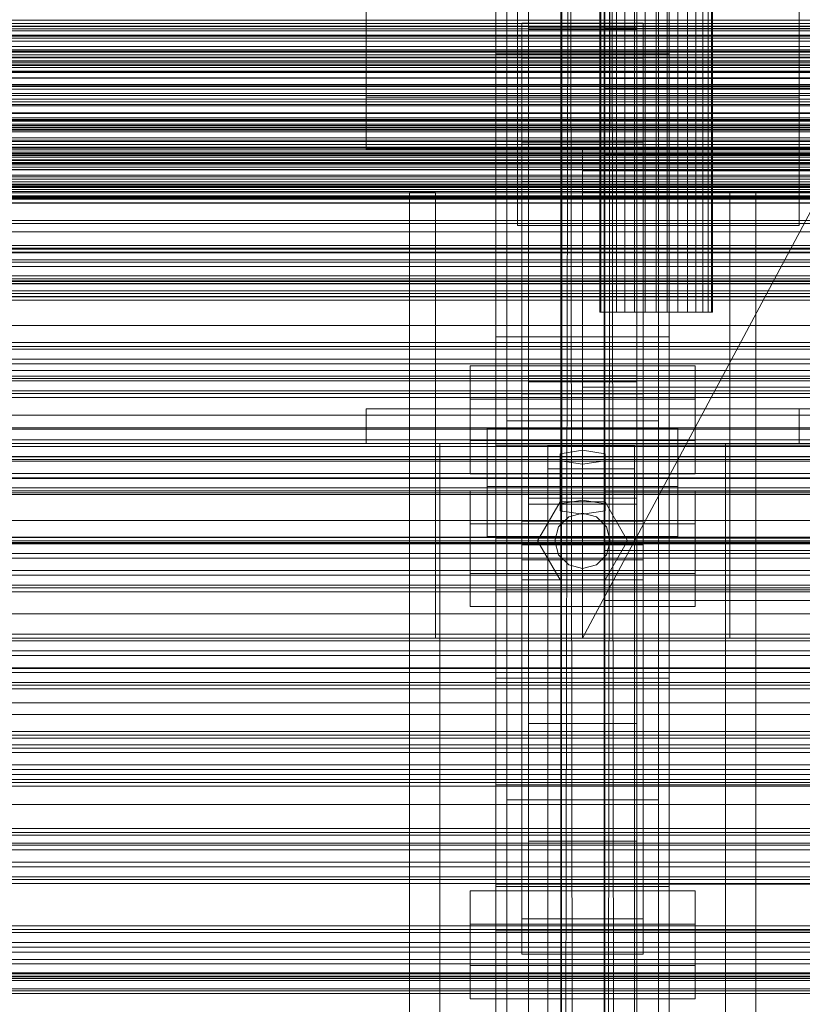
# Model space of a CAD drawing. Header units: millimetres. Extents: x -2233 to 61924, y -68080 to 6847.
# Tile 199 of 256: x -560 to -379, y -33660 to -33432. Entities that reach past the tile are written whole.
import ezdxf

# ---------------------------------------------------------------- set-up
doc = ezdxf.new("R2010")
doc.units = ezdxf.units.MM
for name, color, linetype, lineweight in [('COTAS_O', 1, 'Continuous', 0), ('frontal_C01', 7, 'Continuous', 0), ('frontal_C02', 7, 'Continuous', 0), ('frontal_C03', 7, 'Continuous', 0), ('frontal_dosificador', 7, 'Continuous', 0), ('frontal_mezcladora', 7, 'Continuous', 0), ('frontal_secador', 7, 'Continuous', 0), ('frontal_tolva', 7, 'Continuous', 0)]:
    doc.layers.add(name, color=color, linetype=linetype, lineweight=lineweight)
doc.dimstyles.new('R19_100', dxfattribs={"dimtxt": 250, "dimasz": 150, "dimexe": 150, "dimexo": 80, "dimgap": 100, "dimtad": 1, "dimtih": 1, "dimtoh": 1, "dimdsep": 46, "dimcen": 0.09, "dimadec": 0, "dimazin": 0, "dimtfac": 1, "dimtdec": 4, "dimtofl": 0, "dimtmove": 0, "dimatfit": 3, "dimfxl": 1, "dimtolj": 1, "dimtzin": 0, "dimarcsym": 0})

# ---------------------------------------------------------------- blocks, each defined once
blk = doc.blocks.new('DIM_R28_52')
at = {"layer": 'COTAS_O'}
for p, q in [((-1725, -33700), (-1575, -33655)), ((1725, -33700), (1575, -33655)), ((-1725, -34400), (-1725, -33700)), ((-1725, -33700), (1725, -33700)), ((-1725, -33700), (-1575, -33745)), ((1725, -33700), (1575, -33745)), ((1725, -34400), (1725, -33700))]:
    blk.add_line(p, q, dxfattribs=at)
blk.add_text('3450 O', height=250, dxfattribs=at).set_placement((0, -33600))
blk = doc.blocks.new('DIM_R28_55')
at = {"layer": 'COTAS_O'}
for p, q in [((-650, -33700), (50, -33700)), ((50, -33700), (5, -33850)), ((50, -34900), (50, -33700)), ((50, -33700), (95, -33850)), ((50, -34900), (5, -34750)), ((50, -34900), (95, -34750)), ((-650, -34900), (50, -34900))]:
    blk.add_line(p, q, dxfattribs=at)
blk.add_text('1200 O', height=250, rotation=90, dxfattribs=at).set_placement((-50, -34300))

msp = doc.modelspace()

# ---------------------------------------------------------------- linework, layer by layer
at = {"layer": 'frontal_C01'}
for p, q in [((-447.5, -33604.634), (-447.5, -33325.373)), ((-412.5, -33325.373), (-412.5, -33604.634)), ((-447.5, -33612.722), (-447.5, -33333.462)), ((-412.5, -33612.722), (-412.5, -33333.462)), ((-450, -33440.346), (-450, -33348.677)), ((-410, -33440.346), (-410, -33348.677)), ((-450, -33401.827), (-450, -33440.346)), ((-450, -33725.366), (-450, -33401.827)), ((-410, -33440.346), (-410, -33401.827)), ((-410, -33401.827), (-410, -33725.366)), ((-442.5, -33434.701), (-442.5, -33407.472)), ((-442.5, -33407.472), (-442.5, -33595.064)), ((-442.5, -33407.996), (-442.5, -33434.177)), ((-442.5, -34010.796), (-442.5, -33407.996)), ((-417.5, -33407.472), (-417.5, -33434.701)), ((-417.5, -33595.064), (-417.5, -33407.472)), ((-417.5, -33434.177), (-417.5, -33407.996)), ((-417.5, -33407.996), (-417.5, -34010.796)), ((-447.5, -33696.303), (-447.5, -33417.042)), ((-412.5, -33417.042), (-412.5, -33696.303)), ((-425, -33434.504), (-425, -33420.808)), ((-447.5, -33704.392), (-447.5, -33425.131)), ((-412.5, -33704.392), (-412.5, -33425.131)), ((-444, -33441.33), (-444, -33433.241)), ((-444, -33433.241), (-416, -33433.241)), ((-444, -33518.917), (-444, -33433.241)), ((-442.5, -33434.177), (-417.5, -33434.177)), ((-442.5, -34036.976), (-442.5, -33434.177)), ((-425, -33432.363), (-425, -33446.06)), ((-417.5, -34036.976), (-417.5, -33434.177)), ((-416, -33433.241), (-416, -33441.33)), ((-416, -33433.241), (-416, -33518.917)), ((-417.5, -33434.701), (-442.5, -33434.701)), ((-442.5, -33434.701), (-442.5, -33622.293)), ((425, -33434.504), (-425, -33434.504)), ((-425, -33434.504), (-425, -33446.06)), ((-417.5, -33434.701), (-417.5, -33622.293)), ((-450, -33440.346), (-410, -33440.346)), ((-450, -33763.885), (-450, -33440.346)), ((-410, -33440.36), (-450, -33440.36)), ((-450, -33440.36), (-450, -33488.508)), ((-450, -33584.604), (-450, -33440.36)), ((-410, -33763.885), (-410, -33440.346)), ((-410, -33488.508), (-410, -33440.36)), ((-410, -33440.36), (-410, -33584.604)), ((-416, -33441.33), (-444, -33441.33)), ((-444, -33441.33), (-444, -33527.006)), ((-416, -33527.006), (-416, -33441.33)), ((-425, -33446.06), (425, -33446.06)), ((-450, -33488.508), (-410, -33488.508)), ((-450, -33632.752), (-450, -33488.508)), ((-410, -33632.752), (-410, -33488.508)), ((-456, -33529.663), (-456, -33512.408)), ((-456, -33512.408), (-404, -33512.408)), ((-456, -33520.112), (-456, -33512.408)), ((-404, -33512.408), (-404, -33529.663)), ((-404, -33512.408), (-404, -33520.112)), ((-404, -33520.112), (-456, -33520.112)), ((-456, -33520.112), (-456, -33537.367)), ((-416, -33518.917), (-444, -33518.917)), ((-444, -33518.917), (-444, -33527.006)), ((-416, -33527.006), (-416, -33518.917)), ((-404, -33537.367), (-404, -33520.112)), ((-452, -33540.296), (-452, -33526.815)), ((-452, -33526.815), (-408, -33526.815)), ((-452, -33538.371), (-452, -33526.815)), ((-444, -33527.006), (-416, -33527.006)), ((-408, -33526.815), (-408, -33540.296)), ((-408, -33526.815), (-408, -33538.371)), ((-404, -33529.663), (-456, -33529.663)), ((-456, -33529.663), (-456, -33537.367)), ((-404, -33537.367), (-404, -33529.663)), ((-438, -33536.252), (-438, -33530.86)), ((-438, -33530.86), (-418, -33530.86)), ((-438, -33669.72), (-438, -33530.86)), ((-430, -33531.938), (-435.196, -33532.747)), ((-424.804, -33532.747), (-430, -33531.938)), ((-430, -33543.494), (-430, -33531.938)), ((-418, -33530.86), (-418, -33536.252)), ((-418, -33530.86), (-418, -33669.72)), ((-435.196, -33532.747), (-435.196, -33534.365)), ((-435.196, -33544.303), (-435.196, -33532.747)), ((-435.196, -33534.365), (-430, -33535.174)), ((-435.196, -33545.92), (-435.196, -33534.365)), ((-430, -33535.174), (-424.804, -33534.365)), ((-424.804, -33534.365), (-424.804, -33532.747)), ((-424.804, -33544.303), (-424.804, -33532.747)), ((-424.804, -33545.92), (-424.804, -33534.365)), ((-418, -33536.252), (-438, -33536.252)), ((-438, -33536.252), (-438, -33675.112)), ((-430, -33535.174), (-430, -33546.729)), ((-418, -33675.112), (-418, -33536.252)), ((-456, -33537.367), (-404, -33537.367)), ((-408, -33538.371), (-452, -33538.371)), ((-452, -33538.371), (-452, -33551.852)), ((-408, -33551.852), (-408, -33538.371)), ((-408, -33540.296), (-452, -33540.296)), ((-452, -33540.296), (-452, -33551.852)), ((-425, -33555.092), (-425, -33541.395)), ((-425, -33541.395), (425, -33541.395)), ((-425, -33552.951), (-425, -33541.395)), ((-408, -33551.852), (-408, -33540.296)), ((-435.196, -33544.303), (-430, -33543.494)), ((-430, -33543.494), (-424.804, -33544.303)), ((-435.196, -33545.92), (-435.196, -33544.303)), ((-430, -33546.729), (-435.196, -33545.92)), ((-424.804, -33545.92), (-430, -33546.729)), ((-424.804, -33544.303), (-424.804, -33545.92)), ((-452, -33551.852), (-408, -33551.852)), ((-444, -33561.917), (-444, -33553.829)), ((-444, -33553.829), (-416, -33553.829)), ((-444, -33640.244), (-444, -33553.829)), ((425, -33552.951), (-425, -33552.951)), ((-425, -33552.951), (-425, -33566.647)), ((-416, -33553.829), (-416, -33561.917)), ((-416, -33553.829), (-416, -33640.244)), ((425, -33555.092), (-425, -33555.092)), ((-425, -33555.092), (-425, -33566.647)), ((-416, -33561.917), (-444, -33561.917)), ((-444, -33561.917), (-444, -33648.333)), ((-416, -33648.333), (-416, -33561.917)), ((-425, -33566.647), (425, -33566.647)), ((-410, -33584.604), (-450, -33584.604)), ((-450, -33584.604), (-450, -33632.752)), ((-450, -33676.273), (-450, -33584.604)), ((-410, -33632.752), (-410, -33584.604)), ((-410, -33584.604), (-410, -33676.273)), ((-417.5, -33595.064), (-442.5, -33595.064)), ((-442.5, -33595.064), (-442.5, -33622.293)), ((-417.5, -33622.293), (-417.5, -33595.064)), ((-450, -33609.256), (-450, -33598.471)), ((-450, -33598.471), (450, -33598.471)), ((-450, -33632.175), (-450, -33598.471)), ((-412.5, -33604.634), (-447.5, -33604.634)), ((-447.5, -33604.634), (-447.5, -33612.722)), ((-412.5, -33612.722), (-412.5, -33604.634)), ((450, -33609.256), (-450, -33609.256)), ((-450, -33609.256), (-450, -33642.959)), ((-447.5, -33612.722), (-412.5, -33612.722)), ((-442.5, -33622.293), (-417.5, -33622.293)), ((450, -33632.175), (-450, -33632.175)), ((-450, -33632.175), (-450, -33642.959)), ((-456, -33650.99), (-456, -33633.735)), ((-456, -33633.735), (-404, -33633.735)), ((-456, -33641.439), (-456, -33633.735)), ((-450, -33632.752), (-410, -33632.752)), ((-450, -33724.422), (-450, -33632.752)), ((-410, -33724.422), (-410, -33632.752)), ((-404, -33633.735), (-404, -33650.99)), ((-404, -33633.735), (-404, -33641.439)), ((-404, -33641.439), (-456, -33641.439)), ((-456, -33641.439), (-456, -33658.694)), ((-416, -33640.244), (-444, -33640.244)), ((-444, -33640.244), (-444, -33648.333)), ((-416, -33648.333), (-416, -33640.244)), ((-404, -33658.694), (-404, -33641.439)), ((-450, -33642.959), (450, -33642.959)), ((-444, -33648.333), (-416, -33648.333)), ((-404, -33650.99), (-456, -33650.99)), ((-456, -33650.99), (-456, -33658.694)), ((-404, -33658.694), (-404, -33650.99)), ((-456, -33658.694), (-404, -33658.694))]:
    msp.add_line(p, q, dxfattribs=at)
at = {"layer": 'frontal_C02'}
for p, q in [((-442.5, -33516.139), (-442.5, -32977.112)), ((-417.5, -32977.112), (-417.5, -33516.139)), ((-442.5, -33543.024), (-442.5, -33003.998)), ((-417.5, -33543.024), (-417.5, -33003.998)), ((-450, -33505.718), (-450, -33148.056)), ((-410, -33148.056), (-410, -33505.718)), ((-450, -33553.445), (-450, -33195.783)), ((-410, -33553.445), (-410, -33195.783)), ((-450, -33686.788), (-450, -33329.126)), ((-410, -33329.126), (-410, -33686.788)), ((-447.5, -33525.111), (-447.5, -33343.746)), ((-412.5, -33343.746), (-412.5, -33525.111)), ((-447.5, -33534.052), (-447.5, -33352.688)), ((-412.5, -33534.052), (-412.5, -33352.688)), ((-450, -33724.97), (-450, -33367.308)), ((-410, -33724.97), (-410, -33367.308)), ((-480, -33450.372), (-480, -33419.148)), ((-480, -33462.372), (-480, -33419.148)), ((-380, -33419.148), (-380, -33450.372)), ((-380, -33419.148), (-380, -33462.372)), ((-380, -33450.372), (-480, -33450.372)), ((-480, -33450.372), (-480, -33462.372)), ((-425, -33463.437), (-425, -33448.296)), ((-425, -33448.296), (425, -33448.296)), ((-425, -33459.75), (-425, -33448.296)), ((-380, -33462.372), (-380, -33450.372)), ((-444, -33469.882), (-444, -33460.941)), ((-444, -33460.941), (-416, -33460.941)), ((-444, -33548.311), (-444, -33460.941)), ((425, -33459.75), (-425, -33459.75)), ((-425, -33459.75), (-425, -33474.891)), ((-416, -33460.941), (-416, -33469.882)), ((-416, -33460.941), (-416, -33548.311)), ((-480, -33462.372), (-380, -33462.372)), ((-430, -33462.372), (-430, -33467.372)), ((430, -33462.372), (-430, -33462.372)), ((425, -33463.437), (-425, -33463.437)), ((-425, -33463.437), (-425, -33474.891)), ((430, -33467.372), (-430, -33467.372)), ((-430, -33467.372), (-430, -33517.372)), ((-416, -33469.882), (-444, -33469.882)), ((-444, -33469.882), (-444, -33557.252)), ((-416, -33557.252), (-416, -33469.882)), ((-470, -33575.372), (-470, -33472.372)), ((-470, -33472.372), (-464, -33472.372)), ((-464, -33575.372), (-464, -33472.372)), ((-430, -33575.372), (-375, -33472.372)), ((-375, -33472.372), (-430, -33472.372)), ((-430, -33472.372), (-430, -33575.372)), ((-396, -33575.372), (-396, -33472.372)), ((-396, -33472.372), (-390, -33472.372)), ((-390, -33575.372), (-390, -33472.372)), ((-425, -33474.891), (425, -33474.891)), ((-410, -33505.718), (-450, -33505.718)), ((-450, -33505.718), (-450, -33553.445)), ((-450, -33863.38), (-450, -33505.718)), ((-410, -33553.445), (-410, -33505.718)), ((-410, -33505.718), (-410, -33863.38)), ((-417.5, -33514.74), (-442.5, -33514.74)), ((-442.5, -33514.74), (-442.5, -33544.423)), ((-442.5, -33691.038), (-442.5, -33514.74)), ((-442.5, -33543.024), (-442.5, -33516.139)), ((-442.5, -33516.139), (-417.5, -33516.139)), ((-417.5, -33544.423), (-417.5, -33514.74)), ((-417.5, -33514.74), (-417.5, -33691.038)), ((-417.5, -33516.139), (-417.5, -33543.024)), ((-430, -33517.372), (-430, -33522.372)), ((430, -33517.372), (-430, -33517.372)), ((-450, -33530.77), (-450, -33518.848)), ((-450, -33518.848), (450, -33518.848)), ((-450, -33552.257), (-450, -33518.848)), ((-480, -33522.372), (-380, -33522.372)), ((-480, -33530.372), (-480, -33522.372)), ((430, -33522.372), (-430, -33522.372)), ((-380, -33530.372), (-380, -33522.372)), ((-412.5, -33525.111), (-447.5, -33525.111)), ((-447.5, -33525.111), (-447.5, -33534.052)), ((-412.5, -33534.052), (-412.5, -33525.111)), ((-480, -33530.372), (-380, -33530.372)), ((-470, -33530.372), (-463, -33530.372)), ((-470, -35975), (-470, -33530.372)), ((-463, -35975), (-463, -33530.372)), ((-463, -33530.372), (-397, -33530.372)), ((450, -33530.77), (-450, -33530.77)), ((-450, -33530.77), (-450, -33564.179)), ((-397, -33530.372), (-390, -33530.372)), ((-397, -35975), (-397, -33530.372)), ((-390, -35975), (-390, -33530.372)), ((-447.5, -33534.052), (-412.5, -33534.052)), ((-456, -33560.41), (-456, -33541.335)), ((-456, -33541.335), (-404, -33541.335)), ((-456, -33548.971), (-456, -33541.335)), ((-404, -33541.335), (-404, -33560.41)), ((-404, -33541.335), (-404, -33548.971)), ((-417.5, -33543.024), (-442.5, -33543.024)), ((-442.5, -33544.423), (-417.5, -33544.423)), ((-442.5, -33720.72), (-442.5, -33544.423)), ((-440.4, -33552.872), (-435.2, -33543.866)), ((-435.2, -33543.866), (-424.8, -33543.866)), ((-424.8, -33543.866), (-419.6, -33552.872)), ((-417.5, -33720.72), (-417.5, -33544.423)), ((-435.543, -33549.672), (-433.2, -33547.33)), ((-433.2, -33547.33), (-430, -33546.472)), ((-430, -33546.472), (-426.8, -33547.33)), ((-426.8, -33547.33), (-424.457, -33549.672)), ((-404, -33548.971), (-456, -33548.971)), ((-456, -33548.971), (-456, -33568.047)), ((-416, -33548.311), (-444, -33548.311)), ((-444, -33548.311), (-444, -33557.252)), ((-436.4, -33552.872), (-435.543, -33549.672)), ((-424.457, -33549.672), (-423.6, -33552.872)), ((-416, -33557.252), (-416, -33548.311)), ((-404, -33568.047), (-404, -33548.971)), ((450, -33552.257), (-450, -33552.257)), ((-450, -33552.257), (-450, -33564.179)), ((-450, -33553.445), (-410, -33553.445)), ((-450, -33911.107), (-450, -33553.445)), ((-435.2, -33561.879), (-440.4, -33552.872)), ((-435.543, -33556.072), (-436.4, -33552.872)), ((-419.6, -33552.872), (-424.8, -33561.879)), ((-423.6, -33552.872), (-424.457, -33556.072)), ((-410, -33911.107), (-410, -33553.445)), ((-444, -33557.252), (-416, -33557.252)), ((-433.2, -33558.415), (-435.543, -33556.072)), ((-424.457, -33556.072), (-426.8, -33558.415)), ((-430, -33559.272), (-433.2, -33558.415)), ((-426.8, -33558.415), (-430, -33559.272)), ((-404, -33560.41), (-456, -33560.41)), ((-456, -33560.41), (-456, -33568.047)), ((-424.8, -33561.879), (-435.2, -33561.879)), ((-404, -33568.047), (-404, -33560.41)), ((-450, -33564.179), (450, -33564.179)), ((-456, -33568.047), (-404, -33568.047)), ((-464, -33575.372), (-470, -33575.372)), ((-390, -33575.372), (-396, -33575.372))]:
    msp.add_line(p, q, dxfattribs=at)
at = {"layer": 'frontal_C03'}
for p, q in [((-1250, -33432.562), (1250, -33432.562)), ((-1250, -33433.359), (1250, -33433.359)), ((-1250, -33433.944), (1250, -33433.944)), ((-1250, -33436.282), (1250, -33436.282)), ((-1250, -33437.411), (1250, -33437.411)), ((1250, -33439.703), (-1250, -33439.703)), ((1250, -33440.584), (-1250, -33440.584)), ((-1250, -33441.13), (1250, -33441.13)), ((1250, -33441.237), (-1250, -33441.237)), ((-1250, -33442.727), (1250, -33442.727)), ((1250, -33443.545), (-1250, -33443.545)), ((-1250, -33444.602), (1250, -33444.602)), ((1250, -33447.454), (-1250, -33447.454)), ((-1250, -33447.574), (1250, -33447.574)), ((1250, -33448.512), (-1250, -33448.512)), ((-1250, -33449.53), (1250, -33449.53)), ((1250, -33450.819), (-1250, -33450.819)), ((1250, -33451.473), (-1250, -33451.473)), ((1250, -33452.354), (-1250, -33452.354)), ((-1268, -33455.548), (1268, -33455.548)), ((-1268, -33455.772), (1268, -33455.772)), ((-1268, -33455.936), (1268, -33455.936)), ((-1268, -33456.594), (1268, -33456.594)), ((-1268, -33456.911), (1268, -33456.911)), ((-1250, -33455.174), (1250, -33455.174)), ((-1268, -33457.957), (1268, -33457.957)), ((-1268, -33458.407), (1268, -33458.407)), ((1250, -33457.356), (-1250, -33457.356)), ((-1268, -33459.77), (1268, -33459.77)), ((-1268, -33460.32), (1268, -33460.32)), ((-1268, -33461.907), (1268, -33461.907)), ((1268, -33462.521), (-1268, -33462.521)), ((1250, -33462.16), (-1250, -33462.16)), ((1250, -33463.042), (-1250, -33463.042)), ((-1250, -33463.413), (1250, -33463.413)), ((1250, -33463.695), (-1250, -33463.695)), ((-1268, -33464.224), (1268, -33464.224)), ((-1268, -33464.86), (1268, -33464.86)), ((-1250, -33465.671), (1250, -33465.671)), ((1250, -33466.003), (-1250, -33466.003)), ((-1268, -33466.563), (1268, -33466.563)), ((-1268, -33467.177), (1268, -33467.177)), ((-1250, -33467.06), (1250, -33467.06)), ((-1268, -33468.764), (1268, -33468.764)), ((-1268, -33469.314), (1268, -33469.314)), ((-1268, -33470.677), (1268, -33470.677)), ((1250, -33469.912), (-1250, -33469.912)), ((-1268, -33471.127), (1268, -33471.127)), ((-1268, -33472.173), (1268, -33472.173)), ((-1268, -33472.49), (1268, -33472.49)), ((-1268, -33473.148), (1268, -33473.148)), ((1250, -33470.969), (-1250, -33470.969)), ((-1250, -33471.728), (1250, -33471.728)), ((-1268, -33473.312), (1268, -33473.312)), ((-1268, -33473.536), (1268, -33473.536)), ((1250, -33473.277), (-1250, -33473.277)), ((-1250, -33473.91), (1250, -33473.91)), ((1250, -33473.93), (-1250, -33473.93)), ((1250, -33474.812), (-1250, -33474.812)), ((-1250, -33479.554), (1250, -33479.554)), ((-1250, -33481.51), (1250, -33481.51)), ((1250, -33484.618), (-1250, -33484.618)), ((1250, -33485.499), (-1250, -33485.499)), ((1250, -33486.153), (-1250, -33486.153)), ((-1250, -33486.357), (1250, -33486.357)), ((-1250, -33487.954), (1250, -33487.954)), ((1250, -33488.46), (-1250, -33488.46)), ((-1250, -33489.517), (1250, -33489.517)), ((-1250, -33491.673), (1250, -33491.673)), ((1250, -33492.37), (-1250, -33492.37)), ((-1250, -33492.802), (1250, -33492.802)), ((1250, -33493.427), (-1250, -33493.427)), ((-1250, -33495.14), (1250, -33495.14)), ((-1250, -33495.725), (1250, -33495.725)), ((1250, -33495.734), (-1250, -33495.734)), ((1250, -33496.388), (-1250, -33496.388)), ((-1250, -33496.522), (1250, -33496.522)), ((1250, -33497.269), (-1250, -33497.269)), ((1250, -33507.076), (-1250, -33507.076)), ((1250, -33507.957), (-1250, -33507.957)), ((1250, -33508.61), (-1250, -33508.61)), ((1250, -33510.918), (-1250, -33510.918)), ((-1250, -33511.975), (1250, -33511.975)), ((-1500, -33515.356), (1500, -33515.356)), ((1250, -33514.827), (-1250, -33514.827)), ((1250, -33515.885), (-1250, -33515.885)), ((1250, -33518.192), (-1250, -33518.192)), ((1250, -33518.845), (-1250, -33518.845)), ((1250, -33519.727), (-1250, -33519.727)), ((1500, -33526.765), (-1500, -33526.765)), ((1500, -33527.05), (-1500, -33527.05)), ((1250, -33529.533), (-1250, -33529.533)), ((1250, -33530.415), (-1250, -33530.415)), ((1250, -33531.068), (-1250, -33531.068)), ((1250, -33533.375), (-1250, -33533.375)), ((-1250, -33534.433), (1250, -33534.433)), ((-1500, -33538.458), (1500, -33538.458)), ((1250, -33537.285), (-1250, -33537.285)), ((1250, -33538.342), (-1250, -33538.342)), ((1250, -33540.65), (-1250, -33540.65)), ((1250, -33541.303), (-1250, -33541.303)), ((1250, -33542.184), (-1250, -33542.184)), ((1250, -33551.991), (-1250, -33551.991)), ((1250, -33552.872), (-1250, -33552.872)), ((1250, -33553.526), (-1250, -33553.526)), ((1250, -33555.833), (-1250, -33555.833)), ((-1250, -33556.89), (1250, -33556.89)), ((1250, -33559.742), (-1250, -33559.742)), ((1250, -33560.8), (-1250, -33560.8)), ((1250, -33563.107), (-1250, -33563.107)), ((1250, -33563.761), (-1250, -33563.761)), ((1250, -33564.642), (-1250, -33564.642)), ((1250, -33574.448), (-1250, -33574.448)), ((1250, -33575.33), (-1250, -33575.33)), ((1250, -33575.983), (-1250, -33575.983)), ((1250, -33578.291), (-1250, -33578.291)), ((-1250, -33579.348), (1250, -33579.348)), ((1250, -33582.2), (-1250, -33582.2)), ((1250, -33583.257), (-1250, -33583.257)), ((1250, -33585.565), (-1250, -33585.565)), ((1250, -33586.218), (-1250, -33586.218)), ((1250, -33587.1), (-1250, -33587.1)), ((1250, -33596.906), (-1250, -33596.906)), ((1250, -33597.787), (-1250, -33597.787)), ((1250, -33598.441), (-1250, -33598.441)), ((1250, -33600.748), (-1250, -33600.748)), ((-1250, -33601.806), (1250, -33601.806)), ((1250, -33604.658), (-1250, -33604.658)), ((1250, -33605.715), (-1250, -33605.715)), ((1250, -33608.022), (-1250, -33608.022)), ((1250, -33608.676), (-1250, -33608.676)), ((1250, -33609.557), (-1250, -33609.557)), ((-1500, -33613.77), (1500, -33613.77)), ((1250, -33619.364), (-1250, -33619.364)), ((1250, -33620.245), (-1250, -33620.245)), ((1250, -33620.898), (-1250, -33620.898)), ((1500, -33622.753), (-1500, -33622.753)), ((1250, -33623.206), (-1250, -33623.206)), ((-1250, -33624.263), (1250, -33624.263)), ((1250, -33627.115), (-1250, -33627.115)), ((1250, -33628.173), (-1250, -33628.173)), ((1250, -33630.48), (-1250, -33630.48)), ((1250, -33631.134), (-1250, -33631.134)), ((1250, -33632.015), (-1250, -33632.015)), ((1250, -33641.821), (-1250, -33641.821)), ((1250, -33642.703), (-1250, -33642.703)), ((1250, -33643.356), (-1250, -33643.356)), ((1250, -33645.664), (-1250, -33645.664)), ((1500, -33647.876), (-1500, -33647.876)), ((-1250, -33646.721), (1250, -33646.721)), ((1250, -33649.573), (-1250, -33649.573)), ((1250, -33650.63), (-1250, -33650.63)), ((-1250, -33652.647), (1250, -33652.647)), ((1250, -33652.938), (-1250, -33652.938)), ((-1250, -33653.444), (1250, -33653.444)), ((1250, -33653.591), (-1250, -33653.591)), ((-1250, -33654.029), (1250, -33654.029)), ((1250, -33654.473), (-1250, -33654.473)), ((-1500, -33656.859), (1500, -33656.859)), ((-1250, -33656.367), (1250, -33656.367)), ((-1250, -33657.496), (1250, -33657.496))]:
    msp.add_line(p, q, dxfattribs=at)
at = {"layer": 'frontal_dosificador'}
msp.add_line((-230, -33440), (-1770, -33440), dxfattribs=at)
at = {"layer": 'frontal_mezcladora'}
for p, q in [((-950, -33435.009), (-160, -33435.009)), ((-950, -33439.4), (-160, -33439.4)), ((-950, -33444.513), (-160, -33444.513)), ((-160, -33450), (-950, -33450)), ((-950, -33455.487), (-160, -33455.487)), ((-950, -33460.6), (-160, -33460.6)), ((-950, -33464.991), (-160, -33464.991)), ((-950, -33468.36), (-160, -33468.36)), ((-950, -33470.478), (-160, -33470.478)), ((-950, -33471.2), (-160, -33471.2))]:
    msp.add_line(p, q, dxfattribs=at)
at = {"layer": 'frontal_secador'}
for p, q in [((-433.02, -33225.78), (-435, -34283)), ((-433.02, -33225.78), (-431.48, -34297.08)), ((-434.78, -33232.82), (-435, -34283)), ((-423.38, -33233.82), (-425, -34277)), ((-423.38, -33233.82), (-422.12, -34288.52)), ((-435, -34283), (-435, -33237)), ((-424.82, -33239.58), (-425, -34277)), ((-425, -34277), (-425, -33243)), ((-426, -33500), (-426, -33385)), ((-425.75, -33500), (-425.75, -33385)), ((-425.01, -33500), (-425.01, -33385)), ((-423.809, -33500), (-423.809, -33385)), ((-422.192, -33500), (-422.192, -33385)), ((-420.222, -33500), (-420.222, -33385)), ((-417.975, -33500), (-417.975, -33385)), ((-415.536, -33500), (-415.536, -33385)), ((-413, -33385), (-413, -33500)), ((-410.464, -33500), (-410.464, -33385)), ((-408.025, -33500), (-408.025, -33385)), ((-405.778, -33500), (-405.778, -33385)), ((-403.808, -33500), (-403.808, -33385)), ((-402.191, -33500), (-402.191, -33385)), ((-400.99, -33500), (-400.99, -33385)), ((-400.25, -33500), (-400.25, -33385)), ((-400, -33500), (-400, -33385)), ((-445, -33480), (-445, -33410)), ((-380, -33480), (-380, -33410)), ((1250, -33434), (-1250, -33434)), ((1250, -33434.545), (-1250, -33434.545)), ((1250, -33436), (-1250, -33436)), ((1250, -33436.144), (-1250, -33436.144)), ((1250, -33436.709), (-1250, -33436.709)), ((1250, -33438.686), (-1250, -33438.686)), ((1250, -33440), (-1250, -33440)), ((1320, -33442), (-1320, -33442)), ((1320, -33442.273), (-1320, -33442.273)), ((1320, -33443.072), (-1320, -33443.072)), ((1250, -33442), (-1250, -33442)), ((1320, -33444.343), (-1320, -33444.343)), ((1250, -33444.651), (-1250, -33444.651)), ((1250, -33445.859), (-1250, -33445.859)), ((1320, -33446), (-1320, -33446)), ((1320, -33447.929), (-1320, -33447.929)), ((-1250, -33446), (1250, -33446)), ((-1320, -33450), (1320, -33450)), ((-1250, -33450), (1250, -33450)), ((1320, -33452.071), (-1320, -33452.071)), ((1320, -33454), (-1320, -33454)), ((1250, -33454.141), (-1250, -33454.141)), ((1320, -33455.657), (-1320, -33455.657)), ((1320, -33456.928), (-1320, -33456.928)), ((1320, -33457.727), (-1320, -33457.727)), ((1320, -33458), (-1320, -33458)), ((1250, -33457.285), (-1250, -33457.285)), ((1250, -33458), (-1250, -33458)), ((1250, -33461.314), (-1250, -33461.314)), ((1250, -33463.856), (-1250, -33463.856)), ((1250, -33465.455), (-1250, -33465.455)), ((1250, -33466), (-1250, -33466)), ((1360, -33473.5), (-1360, -33473.5)), ((1360, -33474.863), (-1360, -33474.863)), ((1250, -33473.75), (-1250, -33473.75)), ((1360, -33478.859), (-1360, -33478.859)), ((-445, -33480), (-380, -33480)), ((1360, -33485.216), (-1360, -33485.216)), ((1360, -33493.5), (-1360, -33493.5)), ((1250, -33492.924), (-1250, -33492.924)), ((-425.75, -33500), (-426, -33500)), ((-425.01, -33500), (-425.75, -33500)), ((-423.809, -33500), (-425.01, -33500)), ((-422.192, -33500), (-423.809, -33500)), ((-420.222, -33500), (-422.192, -33500)), ((-417.975, -33500), (-420.222, -33500)), ((-415.536, -33500), (-417.975, -33500)), ((-415.536, -33500), (-413, -33500)), ((-413, -33500), (-410.464, -33500)), ((-410.464, -33500), (-408.025, -33500)), ((-408.025, -33500), (-405.778, -33500)), ((-405.778, -33500), (-403.808, -33500)), ((-403.808, -33500), (-402.191, -33500)), ((-402.191, -33500), (-400.99, -33500)), ((-400.99, -33500), (-400.25, -33500)), ((-400.25, -33500), (-400, -33500)), ((1360, -33503.147), (-1360, -33503.147)), ((-1360, -33513.5), (1360, -33513.5)), ((-1250, -33513.5), (1250, -33513.5)), ((1360, -33523.853), (-1360, -33523.853)), ((1360, -33533.5), (-1360, -33533.5)), ((1250, -33534.076), (-1250, -33534.076)), ((1360, -33541.784), (-1360, -33541.784)), ((1360, -33548.141), (-1360, -33548.141)), ((1360, -33552.137), (-1360, -33552.137)), ((1360, -33553.5), (-1360, -33553.5)), ((1250, -33553.25), (-1250, -33553.25)), ((1250, -33569.715), (-1250, -33569.715)), ((1250, -33582.349), (-1250, -33582.349)), ((1250, -33590.291), (-1250, -33590.291)), ((1250, -33593), (-1250, -33593))]:
    msp.add_line(p, q, dxfattribs=at)
at = {"layer": 'frontal_tolva'}
for p, q in [((1725, -33600), (-1725, -33600)), ((1725, -33606.849), (-1725, -33606.849))]:
    msp.add_line(p, q, dxfattribs=at)

# ---------------------------------------------------------------- dimensions: what is measured, and where the dimension line sits
at = {"layer": 'COTAS_O'}
for p1, p2, distance, picture, middle in [((-650, -34900), (-650, -33700), -700, 'DIM_R28_55', (50, -34300)), ((-1725, -34400), (1725, -34400), 700, 'DIM_R28_52', (0, -33700))]:
    dim = msp.add_aligned_dim(p1=p1, p2=p2, distance=distance, text='<> O', dimstyle='R19_100', dxfattribs=at)
    dim.commit()
    dim.dimension.update_dxf_attribs({"geometry": picture, "text_midpoint": middle})

doc.saveas('drawing.dxf')
